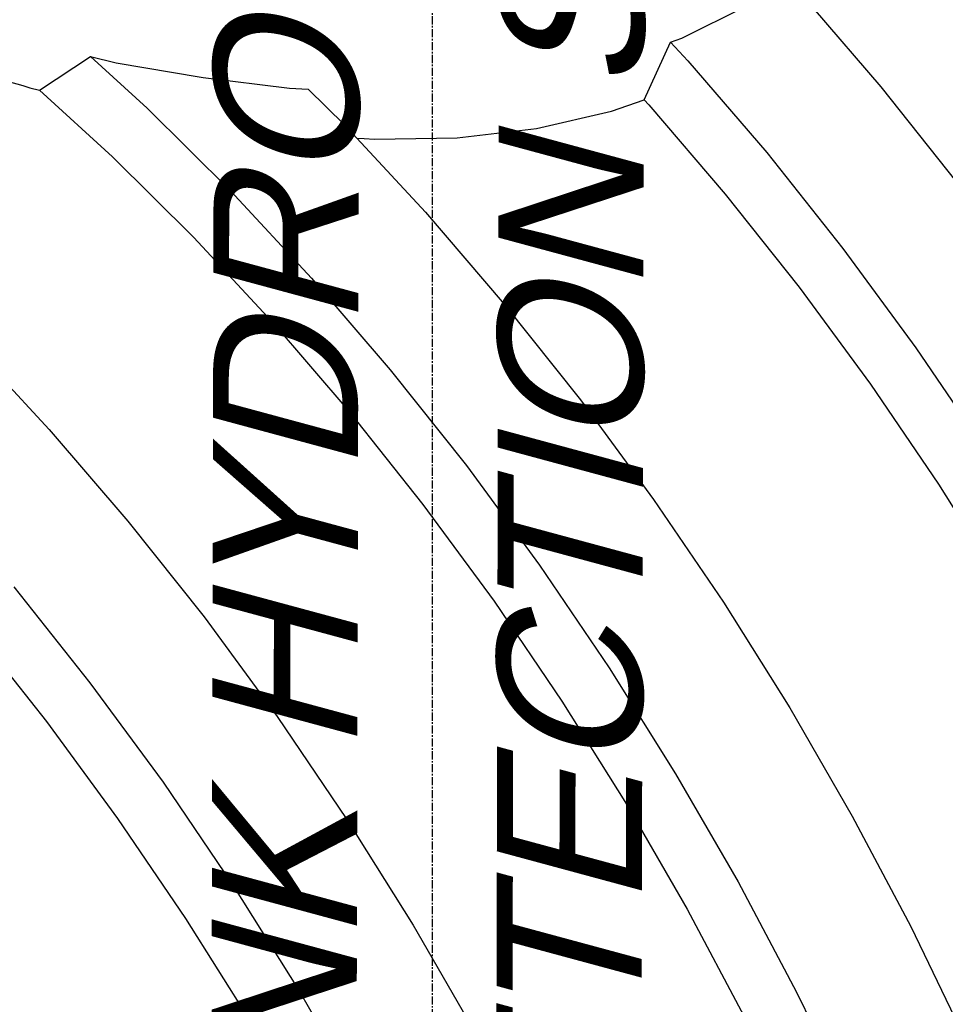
# Model space of a CAD drawing. Extents: x -18027 to -11651, y 1687 to 5059.
# Tile 148 of 170: x -13425 to -13368, y 3022 to 3083. Entities that reach past the tile are written whole.
import ezdxf

# ---------------------------------------------------------------- set-up
doc = ezdxf.new("R2010")
doc.units = 0
doc.header["$MEASUREMENT"] = 0
doc.linetypes.add('CENTER1', pattern=[0.6625, 0.5, -0.075, 0.0125, -0.075])
doc.layers.get('0').update_dxf_attribs({"linetype": 'CONTINUOUS'})
for name, color, linetype in [('CENTERLINE', 3, 'CENTER1'), ('TANK', 2, 'CONTINUOUS'), ('TEXT', 3, 'CONTINUOUS')]:
    doc.layers.add(name, color=color, linetype=linetype)
doc.styles.add('ISO1', font='SIMPFRAC.shx', dxfattribs={"width": 0.85, "oblique": 15})

# ---------------------------------------------------------------- blocks, each defined once
blk = doc.blocks.new('12-14 TANKS')
for p, q in [((86.442, 109.784), (88.442, 110.774)), ((90.514, 110.718), (92.608, 108.276)), ((85.274, 107.873), (86.093, 109.661)), ((86.093, 109.661), (86.442, 109.784)), ((86.093, 109.661), (86.631, 109.081)), ((66.535, 108.171), (68.116, 109.217)), ((68.116, 109.217), (68.915, 109.02)), ((68.116, 109.217), (69.871, 107.614)), ((86.631, 109.081), (89.073, 106.235)), ((63.606, 108.99), (66.015, 108.317)), ((68.915, 109.02), (71.542, 108.579)), ((71.542, 108.579), (71.607, 108.566)), ((71.607, 108.566), (74.283, 108.23)), ((66.015, 108.317), (66.239, 108.244)), ((66.239, 108.244), (66.535, 108.171)), ((66.535, 108.171), (68.795, 106.109)), ((74.283, 108.23), (74.866, 108.207)), ((74.866, 108.207), (75.985, 107.095)), ((92.608, 108.276), (94.967, 105.304)), ((84.265, 107.519), (85.274, 107.873)), ((85.274, 107.873), (85.416, 107.72)), ((69.871, 107.614), (72.449, 105.054)), ((81.934, 106.988), (84.265, 107.519)), ((85.416, 107.72), (87.791, 104.951)), ((75.985, 107.095), (76.369, 106.681)), ((79.476, 106.697), (81.934, 106.988)), ((76.369, 106.681), (76.592, 106.672)), ((76.369, 106.681), (78.5, 104.387)), ((76.592, 106.672), (76.916, 106.648)), ((76.916, 106.648), (79.476, 106.697)), ((68.795, 106.109), (71.303, 103.618)), ((89.073, 106.235), (91.432, 103.263)), ((72.449, 105.054), (74.964, 102.345)), ((87.791, 104.951), (90.085, 102.06)), ((78.5, 104.387), (80.941, 101.54)), ((71.303, 103.618), (73.749, 100.984)), ((91.432, 103.263), (93.698, 100.176)), ((74.964, 102.345), (77.406, 99.499)), ((90.085, 102.06), (92.29, 99.058)), ((80.941, 101.54), (83.3, 98.568)), ((73.749, 100.984), (76.124, 98.215)), ((64.318, 100.359), (66.832, 97.65)), ((93.698, 100.176), (95.863, 96.986)), ((77.406, 99.499), (79.764, 96.527)), ((92.29, 99.058), (94.396, 95.956)), ((83.3, 98.568), (85.566, 95.481)), ((76.124, 98.215), (78.418, 95.324)), ((66.832, 97.65), (69.274, 94.804)), ((79.764, 96.527), (82.031, 93.44)), ((94.396, 95.956), (96.395, 92.766)), ((78.418, 95.324), (80.622, 92.322)), ((85.566, 95.481), (87.732, 92.291)), ((69.274, 94.804), (71.633, 91.832)), ((82.031, 93.44), (84.196, 90.25)), ((65.738, 92.763), (68.097, 89.791)), ((80.622, 92.322), (82.728, 89.219)), ((87.732, 92.291), (89.787, 89.012)), ((71.633, 91.832), (73.899, 88.745)), ((64.456, 91.479), (66.751, 88.588)), ((84.196, 90.25), (86.251, 86.971)), ((68.097, 89.791), (70.363, 86.704)), ((82.728, 89.219), (84.728, 86.03)), ((89.787, 89.012), (91.725, 85.656)), ((66.751, 88.588), (68.955, 85.586)), ((73.899, 88.745), (76.064, 85.555)), ((86.251, 86.971), (88.189, 83.615)), ((70.363, 86.704), (72.529, 83.514)), ((84.728, 86.03), (86.612, 82.766)), ((68.955, 85.586), (71.061, 82.483)), ((76.064, 85.555), (78.12, 82.276)), ((91.725, 85.656), (93.537, 82.236)), ((72.529, 83.514), (74.584, 80.235)), ((88.189, 83.615), (90.001, 80.195)), ((71.061, 82.483), (73.06, 79.294)), ((86.612, 82.766), (88.375, 79.439)), ((78.12, 82.276), (80.057, 78.92)), ((93.537, 82.236), (95.216, 78.766)), ((74.584, 80.235), (76.522, 76.879)), ((90.001, 80.195), (91.681, 76.725))]:
    blk.add_line(p, q)

msp = doc.modelspace()

# ---------------------------------------------------------------- linework, layer by layer
at = {"layer": 'CENTERLINE', "color": 3, "linetype": 'CENTER1'}
msp.add_line((-13399.304, 2984.697), (-13399.303, 3141.098, 0), dxfattribs=at)

# ---------------------------------------------------------------- block references
at = {"layer": 'TANK', "xscale": 2, "yscale": 2, "zscale": 2}
msp.add_blockref('12-14 TANKS', (-13556.742, 2862.668), dxfattribs=at)

# ---------------------------------------------------------------- texts
at = {"layer": 'TEXT', "style": 'ISO1', "oblique": 15, "text_generation_flag": 6, "width": 1.035276}
for s, p in [('DETECTION SYSTEM', (-13386.391, 3003.422, 0)), ('TANK HYDROSTATIC', (-13404.057, 3001.242, 0))]:
    msp.add_text(s, height=9, rotation=269.86426, dxfattribs=at).set_placement(p)

doc.saveas('drawing.dxf')
